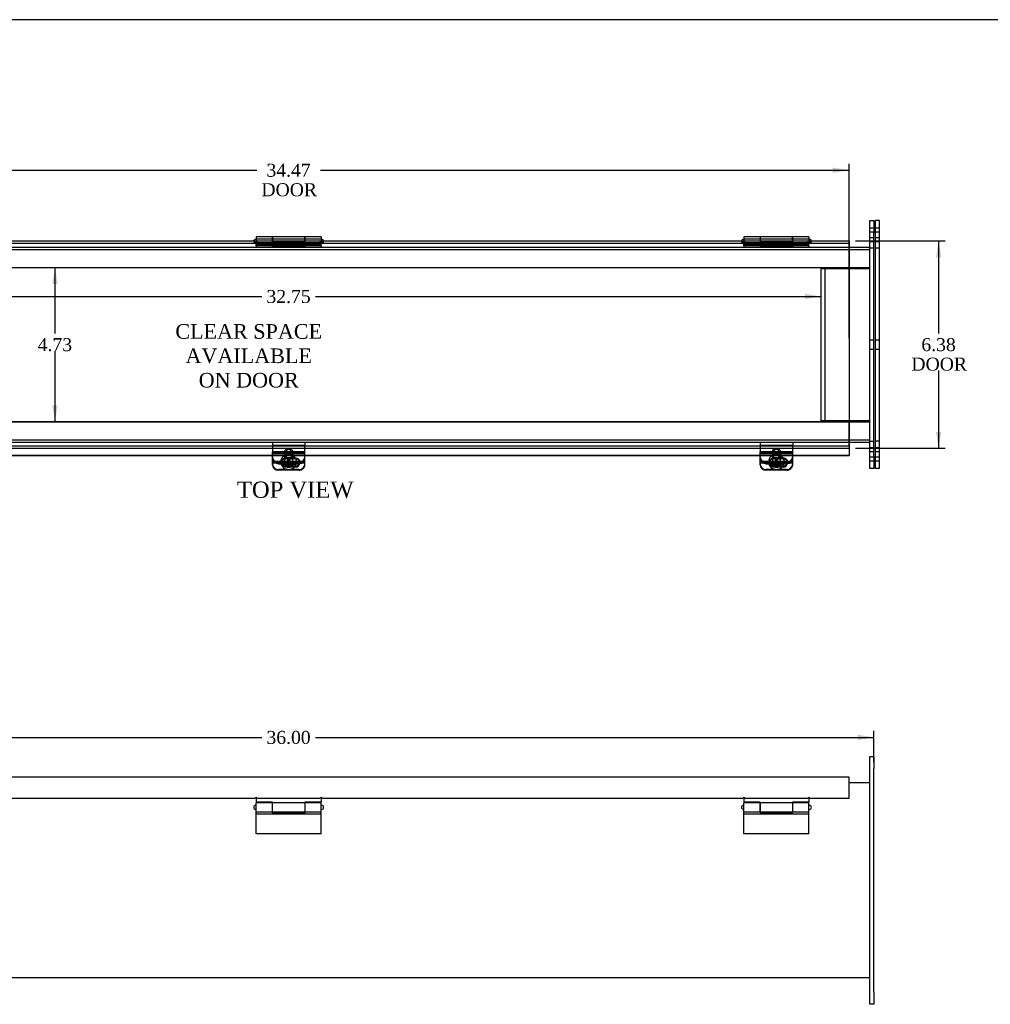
# Model space of a CAD drawing. Header units: inches. Extents: x 0.2 to 89.8, y -0.5 to 59.8.
# Tile 4 of 8: x 25.8 to 55.7, y 29.5 to 59.8. Entities that reach past the tile are written whole.
import ezdxf
from ezdxf.enums import TextEntityAlignment as Align
from ezdxf.lldxf.tags import DXFTag

# ---------------------------------------------------------------- set-up
doc = ezdxf.new("R2010")
doc.units = ezdxf.units.IN
doc.header["$MEASUREMENT"] = 0
for name, color, linetype in [('COM40176', 7, 'Continuous'), ('COM52631', 7, 'Continuous'), ('COM70666-2', 7, 'Continuous'), ('COM70693-9', 7, 'Continuous'), ('COM70694-9', 7, 'Continuous'), ('COM70695-2', 7, 'Continuous'), ('Default', 7, 'Continuous'), ('DV3_Default', 7, 'Continuous'), ('GSK10437', 7, 'Continuous'), ('GSK11095', 7, 'Continuous'), ('HNG86641-1', 7, 'Continuous'), ('HNG86641-2', 7, 'Continuous'), ('HNG86641-3', 7, 'Continuous'), ('SCS19420', 7, 'Continuous')]:
    doc.layers.add(name, color=color, linetype=linetype)
doc.styles.add('SEACAD_Times_New_Roman', font='times.ttf')
tags = doc.linetypes.add('HIDDEN2', pattern=[0.1875, 0.125, -0.0625]).pattern_tags.tags
tags[6:7] = [DXFTag(74, 4), DXFTag(75, 0), DXFTag(340, '0'), DXFTag(46, 0.0), DXFTag(50, 0.0), DXFTag(44, 0.0), DXFTag(45, 0.0)]
tags[4:5] = [DXFTag(74, 4), DXFTag(75, 0), DXFTag(340, '0'), DXFTag(46, 0.0), DXFTag(50, 0.0), DXFTag(44, 0.0), DXFTag(45, 0.0)]
doc.dimstyles.new('HAMMOND_(STH_-_66x44)', dxfattribs={"dimtxt": 0.4, "dimasz": 0.5, "dimexe": 0.2, "dimexo": 0.2, "dimgap": 0.1, "dimtad": 0, "dimtih": 1, "dimtoh": 1, "dimzin": 0, "dimdsep": 46, "dimtxsty": 'SEACAD_Times_New_Roman', "dimblk1": '_SE_FILLED', "dimblk2": '_SE_FILLED', "dimsah": 1, "dimcen": 0.2, "dimadec": 0, "dimazin": 0, "dimtfac": 0.8, "dimtofl": 0, "dimtmove": 0, "dimatfit": 3, "dimfxl": 1, "dimtolj": 1, "dimtzin": 0, "dimarcsym": 0})

# ---------------------------------------------------------------- blocks, each defined once
blk = doc.blocks.new('SE2')
at = {"layer": 'COM40176', "color": 7, "linetype": 'HIDDEN2'}
for p, q in [((33.593, 46.479), (33.593, 46.487)), ((34.593, 46.487), (33.593, 46.487)), ((33.593, 46.479), (33.593, 46.467)), ((34.593, 46.462), (33.593, 46.462)), ((34.593, 46.43), (33.593, 46.43)), ((34.593, 46.479), (34.593, 46.487)), ((34.593, 46.479), (34.593, 46.467)), ((48.593, 46.479), (48.593, 46.487)), ((49.593, 46.487), (48.593, 46.487)), ((48.593, 46.479), (48.593, 46.467)), ((49.593, 46.462), (48.593, 46.462)), ((49.593, 46.43), (48.593, 46.43)), ((49.593, 46.479), (49.593, 46.487)), ((49.593, 46.479), (49.593, 46.467)), ((33.593, 46.205), (34.593, 46.205)), ((33.875, 46.175), (33.875, 46.151)), ((34.297, 46.302), (34.016, 46.302)), ((34.297, 46.278), (34.016, 46.278)), ((34.016, 46.048), (34.292, 46.048)), ((34.437, 46.151), (34.437, 46.175)), ((48.593, 46.205), (49.593, 46.205)), ((48.875, 46.175), (48.875, 46.151)), ((49.297, 46.302), (49.016, 46.302)), ((49.297, 46.278), (49.016, 46.278)), ((49.016, 46.048), (49.292, 46.048)), ((49.437, 46.151), (49.437, 46.175)), ((34.069, 45.948), (33.781, 45.948)), ((34.016, 46.024), (34.272, 46.024)), ((34.405, 45.948), (34.117, 45.948)), ((49.069, 45.948), (48.781, 45.948)), ((49.016, 46.024), (49.272, 46.024)), ((49.405, 45.948), (49.117, 45.948))]:
    blk.add_line(p, q, dxfattribs=at)
at = {"layer": 'COM40176', "color": 7, "linetype": 'Continuous'}
for p, q in [((33.593, 46.242), (33.593, 46.467)), ((34.593, 46.467), (33.593, 46.467)), ((34.593, 46.242), (34.593, 46.467)), ((48.593, 46.242), (48.593, 46.467)), ((49.593, 46.467), (48.593, 46.467)), ((49.593, 46.242), (49.593, 46.467)), ((33.593, 46.148), (33.593, 46.242)), ((33.593, 46.095), (33.593, 46.148)), ((33.593, 46.148), (34.593, 46.148)), ((34.292, 46.048), (34.297, 46.048)), ((34.593, 46.148), (34.593, 46.242)), ((34.593, 46.095), (34.593, 46.148)), ((48.593, 46.148), (48.593, 46.242)), ((48.593, 46.095), (48.593, 46.148)), ((48.593, 46.148), (49.593, 46.148)), ((49.292, 46.048), (49.297, 46.048)), ((49.593, 46.148), (49.593, 46.242)), ((49.593, 46.095), (49.593, 46.148)), ((34.405, 45.924), (33.781, 45.924)), ((34.272, 46.024), (34.297, 46.024)), ((49.405, 45.924), (48.781, 45.924)), ((49.272, 46.024), (49.297, 46.024))]:
    blk.add_line(p, q, dxfattribs=at)
at = {"layer": 'COM40176', "color": 7, "linetype": 'HIDDEN2'}
for centre, major_axis, start_param, end_param in [((33.781, 46.119), (0.188, 0), 3.141593, 4.712389), ((34.016, 46.175), (0.14, 0), 1.570796, 4.712389), ((34.016, 46.151), (0.14, 0), 1.570796, 4.712389), ((34.297, 46.175), (-0.14, 0), 2.930417, 4.712389), ((34.297, 46.151), (-0.14, 0), 3.121159, 4.712389), ((34.405, 46.119), (0.188, 0), 4.712389, 6.283185), ((48.781, 46.119), (0.188, 0), 3.141593, 4.712389), ((49.016, 46.175), (0.14, 0), 1.570796, 4.712389), ((49.016, 46.151), (0.14, 0), 1.570796, 4.712389), ((49.297, 46.175), (-0.141, 0), 2.930417, 4.712389), ((49.297, 46.151), (-0.141, 0), 3.121159, 4.712389), ((49.405, 46.119), (0.188, 0), 4.712389, 6.283185)]:
    blk.add_ellipse(centre, major_axis=major_axis, ratio=0.906308, start_param=start_param, end_param=end_param, dxfattribs=at)
at = {"layer": 'COM40176', "color": 7, "linetype": 'Continuous'}
for centre, major_axis, start_param, end_param in [((33.781, 46.095), (-0.188, 0), 0, 1.570796), ((34.297, 46.175), (-0.14, 0), 1.570796, 2.930417), ((34.297, 46.151), (-0.14, 0), 1.570796, 3.121159), ((34.405, 46.095), (-0.188, 0), 1.570796, 3.141593), ((48.781, 46.095), (-0.188, 0), 0, 1.570796), ((49.297, 46.175), (-0.141, 0), 1.570796, 2.930417), ((49.297, 46.151), (-0.141, 0), 1.570796, 3.121159), ((49.405, 46.095), (-0.188, 0), 1.570796, 3.141593)]:
    blk.add_ellipse(centre, major_axis=major_axis, ratio=0.906308, start_param=start_param, end_param=end_param, dxfattribs=at)
at = {"layer": 'COM52631', "color": 7, "linetype": 'HIDDEN2'}
for p, q in [((33.593, 46.789), (33.593, 46.694)), ((33.593, 46.694), (34.593, 46.694)), ((33.593, 46.694), (33.593, 46.666)), ((33.593, 46.666), (33.593, 46.487)), ((34.593, 46.789), (34.593, 46.694)), ((34.593, 46.666), (34.593, 46.694)), ((34.593, 46.487), (34.593, 46.666)), ((48.593, 46.789), (48.593, 46.694)), ((48.593, 46.694), (49.593, 46.694)), ((48.593, 46.694), (48.593, 46.666)), ((48.593, 46.666), (48.593, 46.487)), ((49.593, 46.789), (49.593, 46.694)), ((49.593, 46.666), (49.593, 46.694)), ((49.593, 46.487), (49.593, 46.666)), ((33.987, 46.392), (33.987, 46.352)), ((34.2, 46.352), (34.2, 46.392)), ((48.987, 46.392), (48.987, 46.352)), ((49.2, 46.352), (49.2, 46.392)), ((33.781, 46.165), (34.405, 46.165)), ((33.781, 46.125), (34.327, 46.125)), ((48.781, 46.165), (49.405, 46.165)), ((48.781, 46.125), (49.327, 46.125))]:
    blk.add_line(p, q, dxfattribs=at)
at = {"layer": 'COM52631', "color": 7, "linetype": 'Continuous'}
for p, q in [((34.327, 46.125), (34.405, 46.125)), ((49.327, 46.125), (49.405, 46.125))]:
    blk.add_line(p, q, dxfattribs=at)
at = {"layer": 'COM52631', "color": 7, "linetype": 'HIDDEN2'}
for centre, start_param, end_param in [((33.781, 46.336), 0, 1.570796), ((34.405, 46.336), 1.570796, 3.141593), ((48.781, 46.336), 0, 1.570796), ((49.405, 46.336), 1.570796, 3.141593), ((33.781, 46.296), 0, 1.570796), ((34.405, 46.296), 1.684063, 3.141593), ((48.781, 46.296), 0, 1.570796), ((49.405, 46.296), 1.684063, 3.141593)]:
    blk.add_ellipse(centre, major_axis=(-0.188, 0), ratio=0.906308, start_param=start_param, end_param=end_param, dxfattribs=at)
for centre, major_axis in [((34.093, 46.392), (0.106, 0)), ((34.093, 46.352), (0.106, 0)), ((49.093, 46.392), (0.107, 0)), ((49.093, 46.352), (0.107, 0))]:
    blk.add_ellipse(centre, major_axis=major_axis, ratio=0.906308, dxfattribs=at)
at = {"layer": 'COM52631', "color": 7, "linetype": 'Continuous'}
for centre in [(34.405, 46.296), (49.405, 46.296)]:
    blk.add_ellipse(centre, major_axis=(-0.188, 0), ratio=0.906308, start_param=1.570796, end_param=1.684063, dxfattribs=at)
at = {"layer": 'COM70666-2', "color": 7, "linetype": 'Continuous'}
for p, q in [((51.968, 53.226), (51.968, 53.601)), ((51.968, 53.601), (52.093, 53.601)), ((52.093, 53.601), (52.093, 53.226)), ((51.968, 46.351), (51.968, 53.226)), ((52.093, 46.351), (52.093, 53.226)), ((51.968, 45.976), (51.968, 46.351)), ((52.093, 46.351), (52.093, 45.976)), ((52.093, 45.976), (51.968, 45.976))]:
    blk.add_line(p, q, dxfattribs=at)
at = {"layer": 'COM70666-2', "color": 7, "linetype": 'HIDDEN2'}
for p, q in [((52.093, 53.367), (51.968, 53.367)), ((52.093, 53.242), (51.968, 53.242)), ((51.968, 53.086), (52.093, 53.086)), ((51.968, 52.961), (52.093, 52.961)), ((52.093, 52.757), (51.968, 52.757)), ((52.093, 49.929), (51.968, 49.929)), ((51.968, 49.648), (52.093, 49.648)), ((51.968, 46.82), (52.093, 46.82)), ((52.093, 46.617), (51.968, 46.617)), ((52.093, 46.492), (51.968, 46.492)), ((51.968, 46.336), (52.093, 46.336)), ((51.968, 46.211), (52.093, 46.211))]:
    blk.add_line(p, q, dxfattribs=at)
at = {"layer": 'COM70693-9', "color": 7, "linetype": 'HIDDEN2'}
for p, q in [((16.218, 52.717), (51.968, 52.717)), ((16.859, 52.789), (51.327, 52.789)), ((16.859, 52.164), (51.327, 52.164)), ((16.859, 47.414), (51.327, 47.414)), ((16.218, 46.861), (51.968, 46.861)), ((16.859, 46.789), (51.327, 46.789))]:
    blk.add_line(p, q, dxfattribs=at)
at = {"layer": 'COM70693-9', "color": 7, "linetype": 'Continuous'}
for p, q in [((51.327, 52.789), (51.968, 52.789)), ((51.327, 52.164), (51.968, 52.164)), ((51.327, 47.414), (51.968, 47.414)), ((51.327, 46.789), (51.968, 46.789))]:
    blk.add_line(p, q, dxfattribs=at)
at = {"layer": 'COM70694-9', "color": 7, "linetype": 'Continuous'}
for p, q in [((16.859, 52.975), (51.327, 52.975)), ((51.327, 52.975), (51.327, 52.867)), ((51.327, 52.867), (51.327, 46.708)), ((51.327, 46.708), (51.327, 46.6)), ((16.859, 46.6), (51.327, 46.6)), ((33.593, 46.382), (19.593, 46.382)), ((33.593, 46.364), (19.593, 46.364)), ((48.593, 46.382), (34.593, 46.382)), ((48.593, 46.364), (34.593, 46.364)), ((51.327, 46.382), (49.593, 46.382)), ((51.327, 46.364), (49.593, 46.364)), ((51.327, 46.6), (51.327, 46.555)), ((51.327, 46.555), (51.327, 46.382)), ((51.327, 46.364), (51.327, 46.382))]:
    blk.add_line(p, q, dxfattribs=at)
at = {"layer": 'COM70694-9', "color": 7, "linetype": 'HIDDEN2'}
for p, q in [((33.063, 52.903), (33.063, 52.975)), ((33.123, 52.975), (33.123, 52.903)), ((35.063, 52.903), (35.063, 52.975)), ((35.123, 52.975), (35.123, 52.903)), ((48.063, 52.903), (48.063, 52.975)), ((48.123, 52.975), (48.123, 52.903)), ((50.063, 52.903), (50.063, 52.975)), ((50.123, 52.975), (50.123, 52.903)), ((34.593, 46.382), (33.593, 46.382)), ((34.593, 46.364), (33.593, 46.364)), ((49.593, 46.382), (48.593, 46.382)), ((49.593, 46.364), (48.593, 46.364))]:
    blk.add_line(p, q, dxfattribs=at)
at = {"layer": 'COM70695-2', "color": 7, "linetype": 'HIDDEN2'}
for p, q in [((50.468, 47.445), (50.468, 52.133)), ((50.468, 52.133), (51.327, 52.133)), ((51.327, 47.445), (50.468, 47.445))]:
    blk.add_line(p, q, dxfattribs=at)
at = {"layer": 'COM70695-2', "color": 7, "linetype": 'Continuous'}
for p, q in [((51.327, 52.133), (51.968, 52.133)), ((51.968, 47.445), (51.327, 47.445))]:
    blk.add_line(p, q, dxfattribs=at)
at = {"layer": 'GSK10437', "color": 7, "linetype": 'Continuous'}
for p, q in [((52.143, 53.226), (52.143, 53.601)), ((52.268, 53.601), (52.143, 53.601)), ((52.268, 53.226), (52.268, 53.601)), ((52.143, 46.351), (52.143, 53.226)), ((52.268, 46.351), (52.268, 53.226)), ((52.143, 45.976), (52.143, 46.351)), ((52.268, 45.976), (52.268, 46.351)), ((52.268, 45.976), (52.143, 45.976))]:
    blk.add_line(p, q, dxfattribs=at)
at = {"layer": 'GSK10437', "color": 7, "linetype": 'HIDDEN2'}
for p, q in [((52.268, 53.367), (52.143, 53.367)), ((52.268, 53.242), (52.143, 53.242)), ((52.143, 53.086), (52.268, 53.086)), ((52.143, 52.961), (52.268, 52.961)), ((52.268, 52.758), (52.143, 52.758)), ((52.268, 49.929), (52.143, 49.929)), ((52.143, 49.648), (52.268, 49.648)), ((52.268, 46.819), (52.143, 46.819)), ((52.268, 46.617), (52.143, 46.617)), ((52.268, 46.492), (52.143, 46.492)), ((52.143, 46.336), (52.268, 46.336)), ((52.143, 46.211), (52.268, 46.211))]:
    blk.add_line(p, q, dxfattribs=at)
at = {"layer": 'GSK11095', "color": 7, "linetype": 'HIDDEN2'}
for p, q in [((51.327, 52.903), (16.859, 52.903)), ((51.327, 52.903), (51.327, 52.903)), ((51.327, 52.153), (16.859, 52.153)), ((50.577, 52.153), (51.327, 52.153)), ((50.577, 52.153), (50.577, 52.153)), ((50.577, 52.153), (50.577, 47.422)), ((51.327, 52.153), (51.327, 52.153)), ((16.859, 47.422), (51.327, 47.422)), ((50.577, 47.422), (51.327, 47.422)), ((50.577, 47.422), (50.577, 47.422)), ((16.859, 46.672), (51.327, 46.672))]:
    blk.add_line(p, q, dxfattribs=at)
at = {"layer": 'GSK11095', "color": 7, "linetype": 'Continuous'}
for p, q in [((51.327, 47.422), (51.327, 47.422)), ((51.327, 47.422), (51.327, 47.422)), ((51.327, 46.672), (51.327, 47.422)), ((51.327, 46.672), (51.327, 46.672)), ((51.327, 46.672), (51.327, 46.672))]:
    blk.add_line(p, q, dxfattribs=at)
at = {"layer": 'HNG86641-1', "color": 7, "linetype": 'Continuous'}
for p, q in [((33.597, 53.103), (33.597, 52.975)), ((34.589, 53.103), (33.597, 53.103)), ((34.589, 52.975), (34.589, 53.103)), ((48.597, 53.103), (48.597, 52.975)), ((49.589, 53.103), (48.597, 53.103)), ((49.589, 52.975), (49.589, 53.103))]:
    blk.add_line(p, q, dxfattribs=at)
at = {"layer": 'HNG86641-1', "color": 7, "linetype": 'HIDDEN2'}
for p, q in [((34.589, 53.028), (33.597, 53.028)), ((49.589, 53.028), (48.597, 53.028)), ((33.093, 52.828), (33.093, 52.903)), ((35.093, 52.828), (33.093, 52.828)), ((33.597, 52.975), (33.597, 52.908)), ((34.589, 52.94), (33.597, 52.94)), ((34.589, 52.908), (33.597, 52.908)), ((33.597, 52.903), (33.597, 52.908)), ((33.597, 52.903), (33.597, 52.828)), ((34.589, 52.908), (34.589, 52.975)), ((34.589, 52.908), (34.589, 52.903)), ((34.589, 52.903), (34.589, 52.828)), ((35.093, 52.828), (35.093, 52.903)), ((48.093, 52.828), (48.093, 52.903)), ((50.093, 52.828), (48.093, 52.828)), ((48.597, 52.975), (48.597, 52.908)), ((49.589, 52.94), (48.597, 52.94)), ((49.589, 52.908), (48.597, 52.908)), ((48.597, 52.903), (48.597, 52.908)), ((48.597, 52.903), (48.597, 52.828)), ((49.589, 52.908), (49.589, 52.975)), ((49.589, 52.908), (49.589, 52.903)), ((49.589, 52.903), (49.589, 52.828)), ((50.093, 52.828), (50.093, 52.903))]:
    blk.add_line(p, q, dxfattribs=at)
at = {"layer": 'HNG86641-2', "color": 7, "linetype": 'Continuous'}
for p, q in [((33.093, 53.103), (33.093, 52.975)), ((33.589, 53.103), (33.093, 53.103)), ((33.589, 53.103), (33.589, 52.975)), ((34.597, 52.975), (34.597, 53.103)), ((35.093, 53.103), (34.597, 53.103)), ((35.093, 53.103), (35.093, 52.975)), ((48.093, 53.103), (48.093, 52.975)), ((48.589, 53.103), (48.093, 53.103)), ((48.589, 53.103), (48.589, 52.975)), ((49.597, 52.975), (49.597, 53.103)), ((50.093, 53.103), (49.597, 53.103)), ((50.093, 53.103), (50.093, 52.975))]:
    blk.add_line(p, q, dxfattribs=at)
at = {"layer": 'HNG86641-2', "color": 7, "linetype": 'HIDDEN2'}
for p, q in [((33.589, 53.028), (33.093, 53.028)), ((35.093, 53.028), (34.597, 53.028)), ((48.589, 53.028), (48.093, 53.028)), ((50.093, 53.028), (49.597, 53.028)), ((33.093, 52.975), (33.093, 52.903)), ((33.093, 52.929), (33.589, 52.929)), ((33.093, 52.883), (33.589, 52.883)), ((33.093, 52.864), (35.093, 52.864)), ((33.093, 52.828), (33.093, 52.789)), ((33.589, 52.975), (33.589, 52.83)), ((34.597, 52.872), (33.589, 52.872)), ((33.589, 52.83), (33.589, 52.796)), ((33.589, 52.796), (34.597, 52.796)), ((34.597, 52.83), (34.597, 52.975)), ((34.597, 52.929), (35.093, 52.929)), ((34.597, 52.883), (35.093, 52.883)), ((34.597, 52.796), (34.597, 52.83)), ((35.093, 52.975), (35.093, 52.903)), ((35.093, 52.828), (35.093, 52.789)), ((48.093, 52.975), (48.093, 52.903)), ((48.093, 52.929), (48.589, 52.929)), ((48.093, 52.883), (48.589, 52.883)), ((48.093, 52.864), (50.093, 52.864)), ((48.093, 52.828), (48.093, 52.789)), ((48.589, 52.975), (48.589, 52.83)), ((49.597, 52.872), (48.589, 52.872)), ((48.589, 52.83), (48.589, 52.796)), ((48.589, 52.796), (49.597, 52.796)), ((49.597, 52.83), (49.597, 52.975)), ((49.597, 52.929), (50.093, 52.929)), ((49.597, 52.883), (50.093, 52.883)), ((49.597, 52.796), (49.597, 52.83)), ((50.093, 52.975), (50.093, 52.903)), ((50.093, 52.828), (50.093, 52.789))]:
    blk.add_line(p, q, dxfattribs=at)
at = {"layer": 'HNG86641-3', "color": 7, "linetype": 'Continuous'}
for p, q in [((33.093, 53.028), (33.081, 53.028)), ((33.597, 53.028), (33.589, 53.028)), ((34.597, 53.028), (34.589, 53.028)), ((35.106, 53.028), (35.093, 53.028)), ((48.093, 53.028), (48.081, 53.028)), ((48.597, 53.028), (48.589, 53.028)), ((49.597, 53.028), (49.589, 53.028)), ((50.106, 53.028), (50.093, 53.028))]:
    blk.add_line(p, q, dxfattribs=at)
at = {"layer": 'HNG86641-3', "color": 7, "linetype": 'HIDDEN2'}
for p, q in [((33.589, 53.028), (33.093, 53.028)), ((34.589, 53.028), (33.597, 53.028)), ((35.093, 53.028), (34.597, 53.028)), ((48.589, 53.028), (48.093, 53.028)), ((49.589, 53.028), (48.597, 53.028)), ((50.093, 53.028), (49.597, 53.028))]:
    blk.add_line(p, q, dxfattribs=at)
at = {"layer": 'HNG86641-3', "color": 7, "linetype": 'Continuous'}
for centre, start, end in [((33.081, 52.966), 90, 171.2572), ((35.106, 52.966), 8.7428, 90), ((48.081, 52.966), 90, 171.2572), ((50.106, 52.966), 8.7428, 90)]:
    blk.add_arc(centre, 0.0625, start, end, dxfattribs=at)
at = {"layer": 'HNG86641-3', "color": 7, "linetype": 'HIDDEN2'}
for centre, start, end in [((33.081, 52.966), 171.2572, 270), ((35.106, 52.966), 270, 0), ((35.106, 52.966), 0, 8.7428), ((48.081, 52.966), 171.2572, 270), ((50.106, 52.966), 270, 0), ((50.106, 52.966), 0, 8.7428)]:
    blk.add_arc(centre, 0.0625, start, end, dxfattribs=at)
at = {"layer": 'SCS19420', "color": 7, "linetype": 'HIDDEN2'}
for p, q in [((33.968, 46.484), (33.968, 46.201)), ((34.218, 46.201), (34.218, 46.484)), ((48.968, 46.484), (48.968, 46.201)), ((49.218, 46.201), (49.218, 46.484)), ((33.853, 46.188), (33.853, 46.176)), ((34.033, 46.186), (33.867, 46.186)), ((34.033, 46.158), (33.979, 46.158)), ((34.017, 46.2), (34.017, 46.181)), ((34.017, 46.2), (34.067, 46.2)), ((34.017, 46.181), (34.017, 46.181)), ((34.017, 46.181), (34.017, 46.148)), ((34.033, 46.181), (34.017, 46.181)), ((34.067, 46.155), (34.017, 46.155)), ((34.047, 46.2), (34.033, 46.186)), ((34.033, 46.186), (34.033, 46.186)), ((34.033, 46.186), (34.033, 46.158)), ((34.033, 46.158), (34.058, 46.181)), ((34.067, 46.181), (34.033, 46.181)), ((34.128, 46.271), (34.058, 46.271)), ((34.058, 46.271), (34.058, 46.24)), ((34.058, 46.24), (34.058, 46.229)), ((34.058, 46.229), (34.058, 46.181)), ((34.067, 46.245), (34.067, 46.226)), ((34.067, 46.245), (34.117, 46.245)), ((34.117, 46.226), (34.067, 46.226)), ((34.067, 46.226), (34.067, 46.181)), ((34.067, 46.155), (34.067, 46.148)), ((34.117, 46.245), (34.117, 46.226)), ((34.117, 46.181), (34.117, 46.226)), ((34.117, 46.2), (34.167, 46.2)), ((34.153, 46.181), (34.117, 46.181)), ((34.117, 46.155), (34.117, 46.148)), ((34.167, 46.155), (34.117, 46.155)), ((34.128, 46.271), (34.128, 46.24)), ((34.128, 46.229), (34.128, 46.24)), ((34.128, 46.181), (34.128, 46.229)), ((34.128, 46.181), (34.153, 46.158)), ((34.153, 46.186), (34.139, 46.2)), ((34.153, 46.186), (34.153, 46.186)), ((34.153, 46.158), (34.153, 46.186)), ((34.319, 46.186), (34.153, 46.186)), ((34.167, 46.181), (34.153, 46.181)), ((34.208, 46.158), (34.153, 46.158)), ((34.167, 46.2), (34.167, 46.181)), ((34.167, 46.148), (34.167, 46.181)), ((34.167, 46.181), (34.167, 46.181)), ((34.333, 46.176), (34.333, 46.188)), ((48.853, 46.188), (48.853, 46.176)), ((49.033, 46.186), (48.867, 46.186)), ((49.033, 46.158), (48.979, 46.158)), ((49.017, 46.2), (49.017, 46.181)), ((49.017, 46.2), (49.067, 46.2)), ((49.017, 46.181), (49.017, 46.181)), ((49.017, 46.181), (49.017, 46.148)), ((49.033, 46.181), (49.017, 46.181)), ((49.067, 46.155), (49.017, 46.155)), ((49.047, 46.2), (49.033, 46.186)), ((49.033, 46.186), (49.033, 46.186)), ((49.033, 46.186), (49.033, 46.158)), ((49.033, 46.158), (49.058, 46.181)), ((49.067, 46.181), (49.033, 46.181)), ((49.128, 46.271), (49.058, 46.271)), ((49.058, 46.271), (49.058, 46.24)), ((49.058, 46.24), (49.058, 46.229)), ((49.058, 46.229), (49.058, 46.181)), ((49.067, 46.245), (49.067, 46.226)), ((49.067, 46.245), (49.117, 46.245)), ((49.117, 46.226), (49.067, 46.226)), ((49.067, 46.226), (49.067, 46.181)), ((49.067, 46.155), (49.067, 46.148)), ((49.117, 46.245), (49.117, 46.226)), ((49.117, 46.181), (49.117, 46.226)), ((49.117, 46.2), (49.167, 46.2)), ((49.153, 46.181), (49.117, 46.181)), ((49.117, 46.155), (49.117, 46.148)), ((49.167, 46.155), (49.117, 46.155)), ((49.128, 46.271), (49.128, 46.24)), ((49.128, 46.229), (49.128, 46.24)), ((49.128, 46.181), (49.128, 46.229)), ((49.128, 46.181), (49.153, 46.158)), ((49.153, 46.186), (49.139, 46.2)), ((49.153, 46.186), (49.153, 46.186)), ((49.153, 46.158), (49.153, 46.186)), ((49.319, 46.186), (49.153, 46.186)), ((49.167, 46.181), (49.153, 46.181)), ((49.208, 46.158), (49.153, 46.158)), ((49.167, 46.2), (49.167, 46.181)), ((49.167, 46.148), (49.167, 46.181)), ((49.167, 46.181), (49.167, 46.181)), ((49.333, 46.176), (49.333, 46.188))]:
    blk.add_line(p, q, dxfattribs=at)
at = {"layer": 'SCS19420', "color": 7, "linetype": 'Continuous'}
for p, q in [((33.978, 46.095), (34.033, 46.095)), ((34.017, 46.148), (34.017, 46.136)), ((34.017, 46.136), (34.067, 46.136)), ((34.033, 46.122), (34.033, 46.135)), ((34.033, 46.095), (34.033, 46.122)), ((34.058, 46.072), (34.033, 46.095)), ((34.058, 46.105), (34.058, 46.099)), ((34.058, 46.099), (34.058, 46.072)), ((34.058, 46.072), (34.058, 46.021)), ((34.058, 46.045), (34.128, 46.045)), ((34.067, 46.148), (34.067, 46.136)), ((34.067, 46.136), (34.067, 46.09)), ((34.117, 46.109), (34.067, 46.109)), ((34.067, 46.09), (34.117, 46.09)), ((34.117, 46.148), (34.117, 46.136)), ((34.117, 46.136), (34.167, 46.136)), ((34.117, 46.09), (34.117, 46.136)), ((34.128, 46.099), (34.128, 46.105)), ((34.128, 46.072), (34.128, 46.099)), ((34.153, 46.095), (34.128, 46.072)), ((34.128, 46.021), (34.128, 46.072)), ((34.153, 46.135), (34.153, 46.122)), ((34.153, 46.122), (34.153, 46.095)), ((34.153, 46.095), (34.209, 46.095)), ((34.167, 46.136), (34.167, 46.148)), ((48.978, 46.095), (49.033, 46.095)), ((49.017, 46.148), (49.017, 46.136)), ((49.017, 46.136), (49.067, 46.136)), ((49.033, 46.122), (49.033, 46.135)), ((49.033, 46.095), (49.033, 46.122)), ((49.058, 46.072), (49.033, 46.095)), ((49.058, 46.105), (49.058, 46.099)), ((49.058, 46.099), (49.058, 46.072)), ((49.058, 46.072), (49.058, 46.021)), ((49.058, 46.045), (49.128, 46.045)), ((49.067, 46.148), (49.067, 46.136)), ((49.067, 46.136), (49.067, 46.09)), ((49.117, 46.109), (49.067, 46.109)), ((49.067, 46.09), (49.117, 46.09)), ((49.117, 46.148), (49.117, 46.136)), ((49.117, 46.136), (49.167, 46.136)), ((49.117, 46.09), (49.117, 46.136)), ((49.128, 46.099), (49.128, 46.105)), ((49.128, 46.072), (49.128, 46.099)), ((49.153, 46.095), (49.128, 46.072)), ((49.128, 46.021), (49.128, 46.072)), ((49.153, 46.135), (49.153, 46.122)), ((49.153, 46.122), (49.153, 46.095)), ((49.153, 46.095), (49.209, 46.095)), ((49.167, 46.136), (49.167, 46.148)), ((34.058, 46.021), (34.058, 46.013)), ((34.128, 46.013), (34.128, 46.021)), ((49.058, 46.021), (49.058, 46.013)), ((49.128, 46.013), (49.128, 46.021))]:
    blk.add_line(p, q, dxfattribs=at)
for centre, radius, start, end in [((33.886, 46.137), 0.0223, 184.8988, 222.8675), ((33.967, 46.281), 0.187, 238.3771, 273.3186), ((34.221, 46.276), 0.182, 266.1841, 302.1202), ((34.301, 46.137), 0.0223, 317.1374, 355.0963), ((48.886, 46.137), 0.0223, 184.8988, 222.8675), ((48.967, 46.281), 0.187, 238.3771, 273.3186), ((49.221, 46.276), 0.182, 266.1841, 302.1202), ((49.301, 46.137), 0.0223, 317.1374, 355.0963), ((34.093, 51.825), 5.811, 269.6549, 270.3451), ((49.093, 51.825), 5.811, 269.6549, 270.3451)]:
    blk.add_arc(centre, radius, start, end, dxfattribs=at)
at = {"layer": 'SCS19420', "color": 7, "linetype": 'HIDDEN2'}
for centre, radius, start, end in [((33.967, 46.341), 0.183, 237.9577, 273.8444), ((34.093, 50.303), 4.063, 269.5065, 270.4935), ((34.217, 46.351), 0.194, 267.1603, 301.0377), ((48.967, 46.341), 0.183, 237.9577, 273.8444), ((49.093, 50.303), 4.063, 269.5065, 270.4935), ((49.217, 46.351), 0.194, 267.1603, 301.0377)]:
    blk.add_arc(centre, radius, start, end, dxfattribs=at)
for centre, major_axis in [((34.093, 46.484), (-0.125, 0)), ((34.093, 46.51), (0.065, 0)), ((49.093, 46.484), (0.125, 0)), ((49.093, 46.51), (-0.065, 0)), ((34.093, 46.201), (-0.125, 0)), ((49.093, 46.201), (-0.125, 0))]:
    blk.add_ellipse(centre, major_axis=major_axis, ratio=0.906308, dxfattribs=at)
for centre, major_axis, start_param, end_param in [((34.093, 46.188), (0.24, 0), 2.81217, 3.141593), ((34.093, 46.157), (0.231, 0), 3.027001, 3.181561), ((34.093, 46.188), (0.24, 0), 5.683863, 5.98907), ((34.093, 46.188), (0.24, 0), 0, 0.58397), ((34.093, 46.157), (-0.231, 0), 3.101624, 3.256184), ((34.093, 46.188), (0.24, 0), 6.006445, 6.283185), ((49.093, 46.188), (0.24, 0), 2.81217, 3.141593), ((49.093, 46.157), (0.231, 0), 3.027001, 3.181561), ((49.093, 46.188), (0.24, 0), 5.683863, 5.98907), ((49.093, 46.188), (0.24, 0), 0, 0.58397), ((49.093, 46.157), (-0.231, 0), 3.101624, 3.256184), ((49.093, 46.188), (0.24, 0), 6.006445, 6.283185)]:
    blk.add_ellipse(centre, major_axis=major_axis, ratio=0.906308, start_param=start_param, end_param=end_param, dxfattribs=at)
at = {"layer": 'SCS19420', "color": 7, "linetype": 'Continuous'}
for centre, major_axis, start_param, end_param in [((34.093, 46.157), (0.231, 0), 3.181561, 3.243651), ((34.093, 46.157), (-0.231, 0), 3.039534, 3.101624), ((49.093, 46.157), (0.231, 0), 3.181561, 3.243651), ((49.093, 46.157), (-0.231, 0), 3.039534, 3.101624)]:
    blk.add_ellipse(centre, major_axis=major_axis, ratio=0.906308, start_param=start_param, end_param=end_param, dxfattribs=at)
at = {"layer": 'SCS19420', "color": 7, "linetype": 'HIDDEN2'}
for points, knots in [([(34.292, 46.31), (34.288, 46.316), (34.278, 46.33), (34.255, 46.352), (34.226, 46.373), (34.193, 46.389), (34.158, 46.401), (34.122, 46.408), (34.084, 46.409), (34.047, 46.405), (34.011, 46.396), (33.977, 46.382), (33.945, 46.363), (33.917, 46.339), (33.894, 46.313), (33.877, 46.285), (33.87, 46.268), (33.867, 46.26)], [0, 0, 0, 0, 0.039412, 0.10913, 0.179006, 0.24903, 0.319178, 0.389424, 0.459743, 0.530113, 0.600508, 0.670902, 0.741265, 0.811558, 0.88174, 0.951769, 1, 1, 1, 1]), ([(49.292, 46.31), (49.288, 46.316), (49.278, 46.33), (49.255, 46.352), (49.226, 46.373), (49.193, 46.389), (49.158, 46.401), (49.122, 46.408), (49.084, 46.409), (49.047, 46.405), (49.011, 46.396), (48.977, 46.382), (48.945, 46.363), (48.917, 46.339), (48.894, 46.313), (48.877, 46.285), (48.87, 46.268), (48.867, 46.26)], [0, 0, 0, 0, 0.039412, 0.10913, 0.179006, 0.24903, 0.319178, 0.389424, 0.459743, 0.530113, 0.600508, 0.670902, 0.741265, 0.811558, 0.88174, 0.951769, 1, 1, 1, 1]), ([(33.854, 46.176), (33.854, 46.168), (33.854, 46.159), (33.855, 46.15), (33.855, 46.148)], [0, 0, 0, 0, 0.03248869, 0.03852271, 0.03852271, 0.03852271, 0.03852271]), ([(33.864, 46.181), (33.864, 46.183), (33.865, 46.185), (33.867, 46.187), (33.868, 46.187), (33.87, 46.186)], [0, 0, 0, 0, 0.5, 0.5, 1, 1, 1, 1]), ([(34.058, 46.211), (34.054, 46.207), (34.049, 46.202), (34.042, 46.195), (34.039, 46.192), (34.036, 46.188), (34.036, 46.187), (34.034, 46.184), (34.033, 46.183), (34.033, 46.181)], [0, 0, 0, 0, 0.5, 0.5, 0.75, 0.75, 0.875, 0.875, 1, 1, 1, 1]), ([(34.153, 46.181), (34.153, 46.183), (34.153, 46.184), (34.151, 46.187), (34.15, 46.188), (34.147, 46.192), (34.145, 46.195), (34.138, 46.202), (34.133, 46.207), (34.128, 46.211)], [0, 0, 0, 0, 0.125, 0.125, 0.25, 0.25, 0.5, 0.5, 1, 1, 1, 1]), ([(34.317, 46.186), (34.318, 46.187), (34.32, 46.187), (34.322, 46.185), (34.323, 46.183), (34.323, 46.181)], [0, 0, 0, 0, 0.5, 0.5, 1, 1, 1, 1]), ([(34.332, 46.148), (34.332, 46.152), (34.333, 46.161), (34.333, 46.17), (34.333, 46.176)], [0.96193963, 0.96193963, 0.96193963, 0.96193963, 0.97686846, 1, 1, 1, 1]), ([(48.854, 46.176), (48.854, 46.168), (48.854, 46.159), (48.855, 46.15), (48.855, 46.148)], [0, 0, 0, 0, 0.03248869, 0.03852271, 0.03852271, 0.03852271, 0.03852271]), ([(48.864, 46.181), (48.864, 46.183), (48.865, 46.185), (48.867, 46.187), (48.868, 46.187), (48.87, 46.186)], [0, 0, 0, 0, 0.5, 0.5, 1, 1, 1, 1]), ([(49.058, 46.211), (49.054, 46.207), (49.049, 46.202), (49.042, 46.195), (49.039, 46.192), (49.036, 46.188), (49.036, 46.187), (49.034, 46.184), (49.033, 46.183), (49.033, 46.181)], [0, 0, 0, 0, 0.5, 0.5, 0.75, 0.75, 0.875, 0.875, 1, 1, 1, 1]), ([(49.153, 46.181), (49.153, 46.183), (49.153, 46.184), (49.151, 46.187), (49.15, 46.188), (49.147, 46.192), (49.145, 46.195), (49.138, 46.202), (49.133, 46.207), (49.128, 46.211)], [0, 0, 0, 0, 0.125, 0.125, 0.25, 0.25, 0.5, 0.5, 1, 1, 1, 1]), ([(49.317, 46.186), (49.318, 46.187), (49.32, 46.187), (49.322, 46.185), (49.323, 46.183), (49.323, 46.181)], [0, 0, 0, 0, 0.5, 0.5, 1, 1, 1, 1]), ([(49.332, 46.148), (49.332, 46.152), (49.333, 46.161), (49.333, 46.17), (49.333, 46.176)], [0.96193963, 0.96193963, 0.96193963, 0.96193963, 0.97686846, 1, 1, 1, 1])]:
    blk.add_open_spline(points, degree=3, knots=knots, dxfattribs=at)
at = {"layer": 'SCS19420', "color": 7, "linetype": 'Continuous'}
for points, knots in [([(33.855, 46.148), (33.856, 46.138), (33.861, 46.116), (33.872, 46.084), (33.89, 46.053), (33.912, 46.025), (33.938, 46), (33.968, 45.979), (34.001, 45.963), (34.037, 45.952), (34.074, 45.947), (34.112, 45.947), (34.149, 45.952), (34.185, 45.963), (34.219, 45.98), (34.25, 46.001), (34.277, 46.027), (34.299, 46.056), (34.316, 46.089), (34.327, 46.12), (34.331, 46.14), (34.332, 46.148)], [0.0385227, 0.0385227, 0.0385227, 0.0385227, 0.0811126, 0.1296174, 0.1781309, 0.226773, 0.2756419, 0.3248048, 0.3742945, 0.4241118, 0.4742329, 0.5246175, 0.575213, 0.6259337, 0.6766965, 0.7274024, 0.777943, 0.828216, 0.8781441, 0.927691, 0.9619396, 0.9619396, 0.9619396, 0.9619396]), ([(34.033, 46.135), (34.033, 46.134), (34.034, 46.132), (34.035, 46.129), (34.036, 46.128), (34.039, 46.124), (34.042, 46.122), (34.049, 46.114), (34.053, 46.11), (34.058, 46.105)], [0, 0, 0, 0, 0.125, 0.125, 0.25, 0.25, 0.5, 0.5, 1, 1, 1, 1]), ([(34.128, 46.105), (34.133, 46.11), (34.138, 46.114), (34.145, 46.122), (34.147, 46.124), (34.15, 46.128), (34.151, 46.129), (34.153, 46.132), (34.153, 46.134), (34.153, 46.135)], [0, 0, 0, 0, 0.5, 0.5, 0.75, 0.75, 0.875, 0.875, 1, 1, 1, 1]), ([(48.855, 46.148), (48.856, 46.138), (48.861, 46.116), (48.872, 46.084), (48.89, 46.053), (48.912, 46.025), (48.938, 46), (48.968, 45.979), (49.001, 45.963), (49.037, 45.952), (49.074, 45.947), (49.112, 45.947), (49.149, 45.952), (49.185, 45.963), (49.219, 45.98), (49.25, 46.001), (49.277, 46.027), (49.299, 46.056), (49.316, 46.089), (49.327, 46.12), (49.331, 46.14), (49.332, 46.148)], [0.0385227, 0.0385227, 0.0385227, 0.0385227, 0.0811126, 0.1296174, 0.1781309, 0.226773, 0.2756419, 0.3248048, 0.3742945, 0.4241118, 0.4742329, 0.5246175, 0.575213, 0.6259337, 0.6766965, 0.7274024, 0.777943, 0.828216, 0.8781441, 0.927691, 0.9619396, 0.9619396, 0.9619396, 0.9619396]), ([(49.033, 46.135), (49.033, 46.134), (49.034, 46.132), (49.035, 46.129), (49.036, 46.128), (49.039, 46.124), (49.042, 46.122), (49.049, 46.114), (49.053, 46.11), (49.058, 46.105)], [0, 0, 0, 0, 0.125, 0.125, 0.25, 0.25, 0.5, 0.5, 1, 1, 1, 1]), ([(49.128, 46.105), (49.133, 46.11), (49.138, 46.114), (49.145, 46.122), (49.147, 46.124), (49.15, 46.128), (49.151, 46.129), (49.153, 46.132), (49.153, 46.134), (49.153, 46.135)], [0, 0, 0, 0, 0.5, 0.5, 0.75, 0.75, 0.875, 0.875, 1, 1, 1, 1])]:
    blk.add_open_spline(points, degree=3, knots=knots, dxfattribs=at)
at = {"layer": 'DV3_Default', "insert": (32.865, 50.419), "char_height": 0.45, "width": 4.46961, "attachment_point": 2}
blk.add_mtext('{\\fTimes New Roman|b0||i0||c0|p34;\\C7;\\H0.45;\\W1.;CLEAR SPACE\\P}{\\fTimes New Roman|b0||i0||c0|p34;\\C7;\\H0.45;\\W1.;AVAILABLE \\P}{\\fTimes New Roman|b0||i0||c0|p34;\\C7;\\H0.45;\\W1.;ON DOOR}', dxfattribs=at)
blk = doc.blocks.new('SE7')
at = {"layer": 'COM70666-2', "color": 7, "linetype": 'Continuous'}
for p, q in [((51.968, 37.123), (52.093, 37.123)), ((51.968, 36.748), (51.968, 37.123)), ((52.093, 37.123), (52.093, 36.748)), ((51.968, 29.873), (51.968, 36.748)), ((52.093, 29.873), (52.093, 36.748)), ((51.968, 29.498), (51.968, 29.873)), ((52.093, 29.873), (52.093, 29.498)), ((52.093, 29.498), (51.968, 29.498))]:
    blk.add_line(p, q, dxfattribs=at)
at = {"layer": 'COM70693-9', "color": 7, "linetype": 'Continuous'}
for p, q in [((51.968, 36.31), (51.327, 36.31)), ((51.968, 30.31), (16.218, 30.31))]:
    blk.add_line(p, q, dxfattribs=at)
at = {"layer": 'COM70694-9', "color": 7, "linetype": 'Continuous'}
for p, q in [((51.327, 36.482), (16.859, 36.482)), ((51.327, 36.374), (51.327, 36.482)), ((51.327, 35.826), (51.327, 36.374)), ((33.063, 35.826), (20.123, 35.826)), ((35.063, 35.826), (33.123, 35.826)), ((48.063, 35.826), (35.123, 35.826)), ((50.063, 35.826), (48.123, 35.826)), ((51.327, 35.826), (50.123, 35.826))]:
    blk.add_line(p, q, dxfattribs=at)
for centre in [(33.093, 35.826), (35.093, 35.826), (48.093, 35.826), (50.093, 35.826)]:
    blk.add_arc(centre, 0.03, 0, 180, dxfattribs=at)
at = {"layer": 'GSK11095', "color": 7, "linetype": 'Continuous'}
for p, q in [((51.327, 36.41), (51.327, 36.41)), ((51.327, 36.41), (51.327, 36.41)), ((51.327, 36.222), (51.327, 36.41)), ((51.327, 36.222), (51.327, 36.222)), ((51.327, 36.222), (51.327, 36.222))]:
    blk.add_line(p, q, dxfattribs=at)
at = {"layer": 'HNG86641-1', "color": 7, "linetype": 'Continuous'}
for p, q in [((33.093, 35.856), (33.093, 35.716)), ((35.093, 35.856), (35.093, 35.716)), ((48.093, 35.856), (48.093, 35.716)), ((50.093, 35.856), (50.093, 35.716)), ((33.597, 35.716), (33.093, 35.716)), ((33.597, 35.693), (33.597, 35.716)), ((33.597, 35.418), (33.597, 35.693)), ((34.589, 35.693), (33.597, 35.693)), ((35.093, 35.716), (34.589, 35.716)), ((34.589, 35.716), (34.589, 35.693)), ((34.589, 35.693), (34.589, 35.418)), ((48.597, 35.716), (48.093, 35.716)), ((48.597, 35.693), (48.597, 35.716)), ((48.597, 35.418), (48.597, 35.693)), ((49.589, 35.693), (48.597, 35.693)), ((50.093, 35.716), (49.589, 35.716)), ((49.589, 35.716), (49.589, 35.693)), ((49.589, 35.693), (49.589, 35.418)), ((33.597, 35.418), (34.589, 35.418)), ((48.597, 35.418), (49.589, 35.418))]:
    blk.add_line(p, q, dxfattribs=at)
at = {"layer": 'HNG86641-2', "color": 7, "linetype": 'Continuous'}
for p, q in [((33.093, 35.418), (33.093, 35.693)), ((33.589, 35.693), (33.093, 35.693)), ((33.589, 35.693), (33.589, 35.418)), ((34.597, 35.418), (34.597, 35.693)), ((35.093, 35.693), (34.597, 35.693)), ((35.093, 35.418), (35.093, 35.693)), ((48.093, 35.418), (48.093, 35.693)), ((48.589, 35.693), (48.093, 35.693)), ((48.589, 35.693), (48.589, 35.418)), ((49.597, 35.418), (49.597, 35.693)), ((50.093, 35.693), (49.597, 35.693)), ((50.093, 35.418), (50.093, 35.693)), ((33.093, 35.35), (33.093, 35.418)), ((33.093, 35.418), (33.589, 35.418)), ((33.093, 34.743), (33.093, 35.35)), ((35.093, 35.35), (33.093, 35.35)), ((33.589, 35.418), (33.589, 35.396)), ((33.589, 35.396), (34.597, 35.396)), ((34.597, 35.396), (34.597, 35.418)), ((34.597, 35.418), (35.093, 35.418)), ((35.093, 35.35), (35.093, 35.418)), ((35.093, 34.743), (35.093, 35.35)), ((48.093, 35.35), (48.093, 35.418)), ((48.093, 35.418), (48.589, 35.418)), ((48.093, 34.743), (48.093, 35.35)), ((50.093, 35.35), (48.093, 35.35)), ((48.589, 35.418), (48.589, 35.396)), ((48.589, 35.396), (49.597, 35.396)), ((49.597, 35.396), (49.597, 35.418)), ((49.597, 35.418), (50.093, 35.418)), ((50.093, 35.35), (50.093, 35.418)), ((50.093, 34.743), (50.093, 35.35)), ((35.093, 34.743), (33.093, 34.743)), ((50.093, 34.743), (48.093, 34.743))]:
    blk.add_line(p, q, dxfattribs=at)
at = {"layer": 'HNG86641-3', "color": 7, "linetype": 'Continuous'}
for p, q in [((33.093, 35.618), (33.081, 35.618)), ((33.081, 35.493), (33.093, 35.493)), ((33.597, 35.618), (33.589, 35.618)), ((33.589, 35.493), (33.597, 35.493)), ((34.597, 35.618), (34.589, 35.618)), ((34.589, 35.493), (34.597, 35.493)), ((35.106, 35.618), (35.093, 35.618)), ((35.093, 35.493), (35.106, 35.493)), ((48.093, 35.618), (48.081, 35.618)), ((48.081, 35.493), (48.093, 35.493)), ((48.597, 35.618), (48.589, 35.618)), ((48.589, 35.493), (48.597, 35.493)), ((49.597, 35.618), (49.589, 35.618)), ((49.589, 35.493), (49.597, 35.493)), ((50.106, 35.618), (50.093, 35.618)), ((50.093, 35.493), (50.106, 35.493))]:
    blk.add_line(p, q, dxfattribs=at)
for centre, start, end in [((33.081, 35.556), 90, 270), ((35.106, 35.556), 270, 90), ((48.081, 35.556), 90, 270), ((50.106, 35.556), 270, 90)]:
    blk.add_arc(centre, 0.0625, start, end, dxfattribs=at)
blk = doc.blocks.new('DMBLK165')
at = {"layer": 'Default', "linetype": 'Continuous', "transparency": 16777216}
for points in [[(17.359, 55.235), (16.859, 55.152), (17.359, 55.069)], [(50.827, 55.235), (50.827, 55.069), (51.327, 55.152)]]:
    blk.add_hatch(color=7, dxfattribs=at).paths.add_polyline_path(points)
at = {"layer": 'Default', "color": 7, "linetype": 'Continuous', "transparency": 16777216}
for p, q in [((16.859, 53.067), (16.859, 55.352)), ((16.859, 55.152), (33.114, 55.152)), ((35.072, 55.152), (51.327, 55.152)), ((51.327, 49.988), (51.327, 55.352))]:
    blk.add_line(p, q, dxfattribs=at)
at = {"layer": 'Default', "color": 7, "linetype": 'Continuous', "transparency": 16777216, "style": 'SEACAD_Times_New_Roman'}
for s, p in [('34.47', (33.411, 55.352)), ('DOOR', (33.254, 54.752))]:
    blk.add_text(s, height=0.4, dxfattribs=at).set_placement(p, align=Align.TOP_LEFT)
blk = doc.blocks.new('_SE_FILLED')
at = {"color": 0}
blk.add_line((0, 0), (-1, 0), dxfattribs=at)
blk.add_solid([(0, 0), (-1, -0.1665), (-1, 0.1665), (0, 0)], dxfattribs=at)
blk = doc.blocks.new('DMBLK166')
at = {"layer": 'Default', "linetype": 'Continuous', "transparency": 16777216}
for points in [[(54.165, 52.475), (54.082, 52.975), (53.999, 52.475)], [(54.165, 47.1), (53.999, 47.1), (54.082, 46.6)]]:
    blk.add_hatch(color=7, dxfattribs=at).paths.add_polyline_path(points)
at = {"layer": 'Default', "color": 7, "linetype": 'Continuous', "transparency": 16777216}
for p, q in [((51.527, 52.975), (54.282, 52.975)), ((54.082, 52.975), (54.082, 50.128)), ((54.082, 48.988), (54.082, 46.6)), ((51.527, 46.6), (54.282, 46.6))]:
    blk.add_line(p, q, dxfattribs=at)
at = {"layer": 'Default', "color": 7, "linetype": 'Continuous', "transparency": 16777216, "style": 'SEACAD_Times_New_Roman'}
for s, p in [('6.38', (53.551, 49.988)), ('DOOR', (53.243, 49.388))]:
    blk.add_text(s, height=0.4, dxfattribs=at).set_placement(p, align=Align.TOP_LEFT)
blk = doc.blocks.new('DMBLK169')
at = {"layer": 'Default', "linetype": 'Continuous', "transparency": 16777216}
for points in [[(26.824, 51.653), (26.991, 51.653), (26.907, 52.153)], [(26.824, 47.922), (26.907, 47.422), (26.991, 47.922)]]:
    blk.add_hatch(color=7, dxfattribs=at).paths.add_polyline_path(points)
at = {"layer": 'Default', "color": 7, "linetype": 'Continuous', "transparency": 16777216}
for p, q in [((26.907, 52.153), (26.907, 50.128)), ((26.907, 49.588), (26.907, 47.422))]:
    blk.add_line(p, q, dxfattribs=at)
at = {"layer": 'Default', "color": 7, "linetype": 'Continuous', "transparency": 16777216, "style": 'SEACAD_Times_New_Roman'}
blk.add_text('4.73', height=0.4, dxfattribs=at).set_placement((26.376, 49.988), align=Align.TOP_LEFT)
blk = doc.blocks.new('DMBLK180')
at = {"layer": 'Default', "linetype": 'Continuous', "transparency": 16777216}
for points in [[(16.593, 37.79), (16.093, 37.707), (16.593, 37.623)], [(51.593, 37.79), (51.593, 37.623), (52.093, 37.707)]]:
    blk.add_hatch(color=7, dxfattribs=at).paths.add_polyline_path(points)
at = {"layer": 'Default', "color": 7, "linetype": 'Continuous', "transparency": 16777216}
for p, q in [((16.093, 37.323), (16.093, 37.907)), ((52.093, 36.948), (52.093, 37.907)), ((16.093, 37.707), (33.271, 37.707)), ((34.916, 37.707), (52.093, 37.707))]:
    blk.add_line(p, q, dxfattribs=at)
at = {"layer": 'Default', "color": 7, "linetype": 'Continuous', "transparency": 16777216, "style": 'SEACAD_Times_New_Roman'}
blk.add_text('36.00', height=0.4, dxfattribs=at).set_placement((33.411, 37.907), align=Align.TOP_LEFT)
blk = doc.blocks.new('DMBLK181')
at = {"layer": 'Default', "linetype": 'Continuous', "transparency": 16777216}
for points in [[(18.218, 51.185), (18.218, 51.352), (17.718, 51.269)], [(49.968, 51.185), (50.468, 51.269), (49.968, 51.352)]]:
    blk.add_hatch(color=7, dxfattribs=at).paths.add_polyline_path(points)
at = {"layer": 'Default', "color": 7, "linetype": 'Continuous', "transparency": 16777216}
for p, q in [((17.718, 51.269), (33.271, 51.269)), ((34.916, 51.269), (50.468, 51.269))]:
    blk.add_line(p, q, dxfattribs=at)
at = {"layer": 'Default', "color": 7, "linetype": 'Continuous', "transparency": 16777216, "style": 'SEACAD_Times_New_Roman'}
blk.add_text('32.75', height=0.4, dxfattribs=at).set_placement((33.411, 51.469), align=Align.TOP_LEFT)
blk = doc.blocks.new('BORDER')
at = {"layer": 'Default', "color": 7, "linetype": 'Continuous'}
blk.add_line((0, 27.86), (-41.86, 27.86), dxfattribs=at)

msp = doc.modelspace()

# ---------------------------------------------------------------- block references
at = {"layer": 'Default', "color": 7, "xscale": 2.14, "yscale": 2.14, "zscale": 2.14}
msp.add_blockref('BORDER', (89.818, 0.161), dxfattribs=at)
at = {"layer": 'Default'}
for name in ['SE2', 'SE7']:
    msp.add_blockref(name, (0, 0), dxfattribs=at)

# ---------------------------------------------------------------- texts
at = {"layer": 'Default', "color": 7, "linetype": 'Continuous', "style": 'SEACAD_Times_New_Roman'}
msp.add_text('TOP VIEW', height=0.5, dxfattribs=at).set_placement((32.503, 45.576), align=Align.TOP_LEFT)

# ---------------------------------------------------------------- dimensions: what is measured, and where the dimension line sits
at = {"layer": 'Default', "color": 7, "linetype": 'Continuous'}
dim = msp.add_linear_dim(base=(51.327, 55.152), p1=(16.859, 52.867), p2=(51.327, 49.788), text='\\A1;<>\\PDOOR', dimstyle='HAMMOND_(STH_-_66x44)', dxfattribs=at)
dim.commit()
dim.dimension.update_dxf_attribs({"geometry": 'DMBLK165', "text_midpoint": (34.093, 55.152), "dimtype": 160})
for base, p1, p2, angle, text, picture, middle in [((54.081926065, 52.975048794), (51.327354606, 52.975048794), (51.327354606, 46.600048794), 270, '\\A1;<>\\PDOOR', 'DMBLK166', (54.081926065, 49.787548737)), ((17.718, 51.269), (17.718, 52.133), (50.468, 52.133), 0, '\\A1;<>', 'DMBLK181', (34.093, 51.269)), ((26.907, 52.153), (34.093, 52.153), (34.093, 47.422), 270.0003, '\\A1;<>', 'DMBLK169', (26.907, 49.788)), ((16.093, 37.707), (16.093, 36.748), (52.093, 36.748), 0, '\\A1;<>', 'DMBLK180', (34.093, 37.707))]:
    dim = msp.add_linear_dim(base=base, p1=p1, p2=p2, angle=angle, text=text, dimstyle='HAMMOND_(STH_-_66x44)', dxfattribs=at)
    dim.commit()
    dim.dimension.update_dxf_attribs({"geometry": picture, "text_midpoint": middle, "dimtype": 161})

doc.saveas('drawing.dxf')
